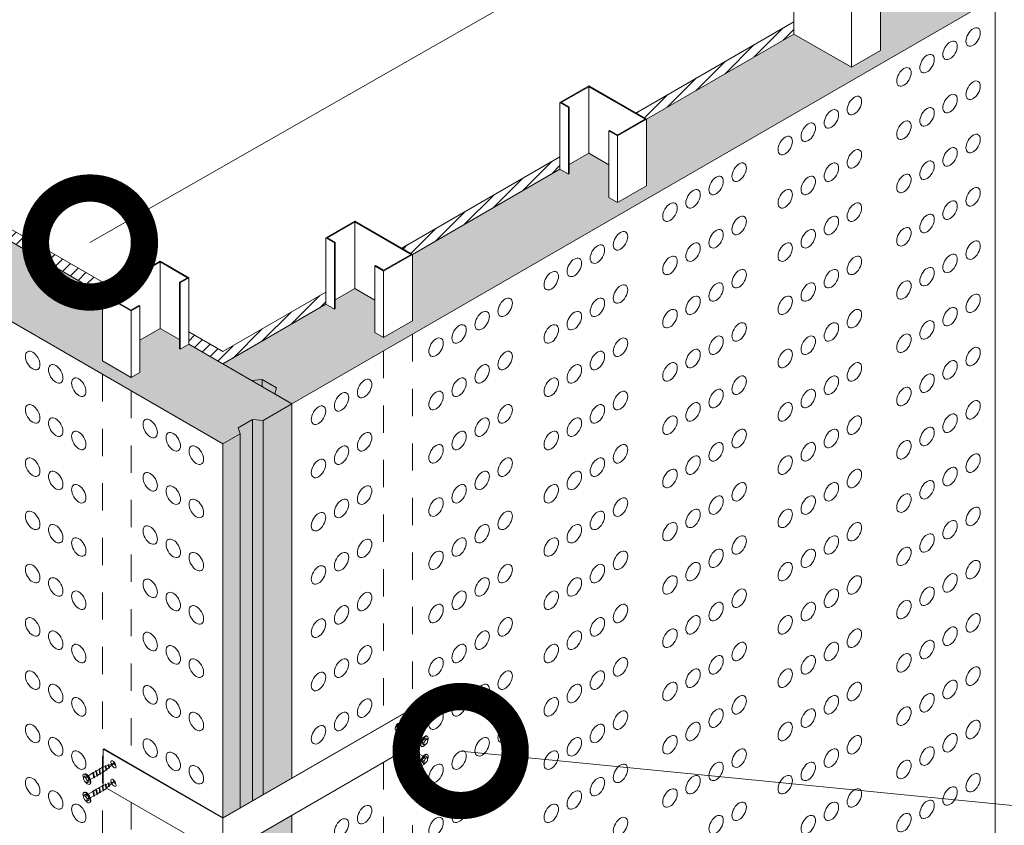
# Model space of a CAD drawing. Header units: millimetres. Extents: x 598.6 to 628.6, y 81.2 to 116.7.
# Tile 5 of 10: x 608.2 to 611.8, y 96.9 to 99.8. Entities that reach past the tile are written whole.
import ezdxf

# ---------------------------------------------------------------- set-up
doc = ezdxf.new("R2010")
doc.units = ezdxf.units.MM
doc.header["$LTSCALE"] = 0.025
doc.linetypes.add('DASHED2', pattern=[9.525, 6.35, -3.175])
doc.layers.get('0').update_dxf_attribs({"lineweight": 5})
for name, color, linetype, lineweight in [('00-ACERO', 4, 'Continuous', 15), ('hatch', 252, 'Continuous', 0), ('PIJAS', 3, 'Continuous', 0), ('TEXTO', 7, 'DASHED2', 0)]:
    doc.layers.add(name, color=color, linetype=linetype, lineweight=lineweight)
doc.styles.add('Erika', font='techl___.ttf', dxfattribs={"height": 0.25})
doc.dimstyles.new('Erika', dxfattribs={"dimtxt": 0.25, "dimasz": 0.8, "dimexe": 0.5, "dimexo": 0.5, "dimgap": 0, "dimtad": 0, "dimlfac": 0.1, "dimzin": 1, "dimdsep": 46, "dimtxsty": 'Erika', "dimblk": 'DOTSMALL', "dimcen": 2.5, "dimse1": 1, "dimse2": 1, "dimclrd": 252, "dimclre": 252, "dimclrt": 256, "dimadec": 0, "dimazin": 0, "dimtfac": 1, "dimtmove": 0, "dimatfit": 3, "dimldrblk": 'DOTSMALL', "dimfxl": 0, "dimlwd": 0, "dimlwe": 0, "dimarcsym": 0})

# ---------------------------------------------------------------- blocks, each defined once
blk = doc.blocks.new('_DotSmall')
at = {"color": 0, "linetype": 'ByBlock', "const_width": 0.5}
blk.add_lwpolyline([(-0.0625, 0, 1), (0.0625, 0, 1)], format="xyb", close=True, dxfattribs=at)

msp = doc.modelspace()

# ---------------------------------------------------------------- hatches: boundary and pattern name
at = {"layer": 'hatch', "linetype": 'ByBlock', "lineweight": 0}
h = msp.add_hatch(dxfattribs=at)
h.set_pattern_fill('HONEY', color=251, scale=0.01)
h.set_pattern_definition([(0, (-0.203028, -0.861152), (0.047625, 0.0274963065), [0.03175, -0.0635]), (120, (-0.203028, -0.861152), (-0.0476249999, 0.0274963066), [0.03175, -0.0635]), (60, (-0.203028, -0.861152), (1e-10, 0.0549926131), [-0.0635, 0.03175])])
h.paths.add_polyline_path([(604.1748, 101.2873), (604.0078, 101.3838), (603.902, 101.3227), (603.8634, 101.3267), (603.8105, 101.2962), (603.8175, 101.2739), (603.754, 101.2373), (606.3337, 99.7479), (606.3971, 99.7845), (606.4358, 99.7805), (606.4887, 99.811), (606.4817, 99.8334), (606.5874, 99.8944), (606.2089, 100.1129), (606.1748, 100.0932), (606.1748, 100.1298), (606.1032, 100.1711), (606.0292, 100.1284), (606.0292, 100.0092), (605.9975, 99.9908), (605.8917, 100.0519), (605.8917, 100.296), (605.3504, 100.6086), (605.3163, 100.5888), (605.3163, 100.6255), (605.2447, 100.6668), (605.1707, 100.6241), (605.1707, 100.5048), (605.139, 100.4865), (605.0333, 100.5475), (605.0333, 100.7917), (604.492, 101.1042), (604.2805, 100.9821), (604.1748, 101.0432)])
h.paths.add_polyline_path([(606.7544, 99.798), (606.5874, 99.8944), (606.4817, 99.8334), (606.4887, 99.811), (606.4358, 99.7805), (606.3971, 99.7845), (606.3337, 99.7479), (608.9133, 98.2586), (609.167, 98.4051), (608.7885, 98.6236), (608.7544, 98.6039), (608.7544, 98.6405), (608.6828, 98.6818), (608.6088, 98.6391), (608.6088, 98.5198), (608.5771, 98.5015), (608.4714, 98.5625), (608.4714, 98.8067), (607.9301, 99.1192), (607.8959, 99.0995), (607.8959, 99.1361), (607.8244, 99.1774), (607.7503, 99.1347), (607.7503, 99.0154), (607.7186, 98.9971), (607.6129, 99.0582), (607.6129, 99.3023), (607.0716, 99.6148), (606.8602, 99.4928), (606.7544, 99.5538)])
h.paths.add_polyline_path([(609.167, 98.4051), (608.9133, 98.2586), (608.9133, 96.887), (609.167, 97.0335)])
h.paths.add_polyline_path([(609.167, 96.8962), (608.9133, 96.7501), (608.9133, 95.447), (609.167, 95.5935)])
edge = h.paths.add_edge_path()
edge.add_line((609.167, 95.3434), (609.167, 95.4562))
edge.add_line((609.167, 95.4562), (608.9133, 95.3101))
edge.add_line((608.9133, 95.3101), (608.9133, 95.1307))
edge.add_spline(control_points=[(608.9133, 95.1307), (609, 95.2036), (609.0846, 95.2747), (609.167, 95.3434)], knot_values=[0.006203, 0.006203, 0.006203, 0.006203, 0.081706, 0.081706, 0.081706, 0.081706], degree=3, periodic=0)
h.paths.add_polyline_path([(611.7467, 99.8944), (611.6832, 99.931), (611.6902, 99.9534), (611.6373, 99.9839), (611.5986, 99.9799), (611.4929, 100.0409), (611.3259, 99.9445), (611.3259, 99.7003), (611.2202, 99.6393), (611.0087, 99.7613), (610.4674, 99.4488), (610.4674, 99.2047), (610.3617, 99.1436), (610.33, 99.1619), (610.33, 99.2812), (610.256, 99.3239), (610.1844, 99.2826), (610.1844, 99.246), (610.1503, 99.2657), (609.609, 98.9532), (609.609, 98.709), (609.5032, 98.648), (609.4715, 98.6663), (609.4715, 98.7856), (609.3975, 98.8283), (609.3259, 98.787), (609.3259, 98.7503), (609.2918, 98.7701), (608.9133, 98.5515), (609.167, 98.4051)])
h.paths.add_polyline_path([(614.3263, 101.3838), (614.2629, 101.4204), (614.2698, 101.4427), (614.217, 101.4732), (614.1783, 101.4692), (614.0726, 101.5302), (613.9055, 101.4338), (613.9055, 101.1896), (613.7998, 101.1286), (613.5883, 101.2507), (613.047, 100.9382), (613.047, 100.694), (612.9413, 100.633), (612.9096, 100.6513), (612.9096, 100.7705), (612.8356, 100.8133), (612.764, 100.772), (612.764, 100.7382), (612.7616, 100.7367), (612.7299, 100.7551), (612.1886, 100.4425), (612.1886, 100.1984), (612.0829, 100.1373), (612.0511, 100.1556), (612.0511, 100.2749), (611.9771, 100.3176), (611.9056, 100.2763), (611.9056, 100.2425), (611.9031, 100.2411), (611.8714, 100.2594), (611.4929, 100.0409), (611.5986, 99.9799), (611.6373, 99.9839), (611.6902, 99.9534), (611.6832, 99.931), (611.7467, 99.8944)])
h = msp.add_hatch(dxfattribs=at)
h.set_pattern_fill('ANSI31', color=251, scale=0.01)
h.set_pattern_definition([(45, (-0.203028, -0.861152), (-0.0224506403, 0.0224506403), [])])
h.paths.add_polyline_path([(604.0466, 101.4063), (604.0076, 101.3838), (604.1747, 101.2873), (604.2064, 101.3056), (604.2088, 101.3042), (604.2088, 101.2704), (604.2804, 101.2291), (604.3169, 101.2502)])
h.paths.add_polyline_path([(604.4918, 101.1492), (604.4918, 101.1042), (605.0331, 100.7917), (605.0721, 100.8142)])
h.paths.add_polyline_path([(605.3503, 100.6536), (605.3503, 100.6086), (605.8916, 100.296), (605.9306, 100.3185)])
h.paths.add_polyline_path([(606.2088, 100.1579), (606.2088, 100.1129), (606.5872, 99.8944), (606.7543, 99.798), (606.786, 99.8163), (606.7884, 99.8149), (606.7884, 99.7811), (606.86, 99.7397), (606.8965, 99.7608)])
h.paths.add_polyline_path([(607.0715, 99.6598), (607.0715, 99.6148), (607.6128, 99.3023), (607.6517, 99.3248)])
h.paths.add_polyline_path([(607.9299, 99.1642), (607.9299, 99.1192), (608.4712, 98.8067), (608.5102, 98.8292)])
h.paths.add_polyline_path([(609.2916, 98.7701), (609.2916, 98.8151), (608.9131, 98.5965), (608.7884, 98.6686), (608.7884, 98.6236), (608.9131, 98.5515)])
h.paths.add_polyline_path([(610.1501, 99.2657), (610.1501, 99.3107), (609.5698, 98.9757), (609.6088, 98.9532)])
h.paths.add_polyline_path([(611.0086, 99.7613), (611.0086, 99.8063), (610.4283, 99.4713), (610.4673, 99.4488)])
h.paths.add_polyline_path([(611.8713, 100.2594), (611.8713, 100.3044), (611.1835, 99.9073), (611.22, 99.8862), (611.2916, 99.9276), (611.2916, 99.9614), (611.294, 99.9628), (611.3257, 99.9445), (611.4928, 100.0409)])
h.paths.add_polyline_path([(612.7297, 100.7551), (612.7297, 100.8001), (612.1495, 100.465), (612.1884, 100.4425)])
h.paths.add_polyline_path([(613.5882, 101.2507), (613.5882, 101.2957), (613.0079, 100.9607), (613.0469, 100.9382)])
h.paths.add_polyline_path([(614.0724, 101.5302), (614.0334, 101.5527), (613.7631, 101.3967), (613.7996, 101.3756), (613.8712, 101.4169), (613.8712, 101.4507), (613.8736, 101.4521), (613.9054, 101.4338)])

# ---------------------------------------------------------------- linework, layer by layer
at = {"linetype": 'ByBlock', "lineweight": 0}
for p, q in [((611.7467, 99.8944), (609.167, 98.4051)), ((611.7467, 99.8944), (611.7467, 95.1758)), ((611.7467, 99.8944), (611.7467, 95.1758)), ((611.0087, 99.8063), (610.4284, 99.4713)), ((611.0087, 99.7613), (610.4674, 99.4488)), ((606.3337, 99.7479), (608.9133, 98.2586)), ((610.1503, 99.3107), (609.57, 98.9757)), ((610.1503, 99.2657), (609.609, 98.9532)), ((607.9301, 99.1642), (608.5103, 98.8292)), ((607.9301, 99.1192), (608.4714, 98.8067)), ((609.2918, 98.8151), (608.9133, 98.5965)), ((609.2918, 98.7701), (608.9133, 98.5515)), ((608.7885, 98.6686), (608.9133, 98.5965)), ((608.7885, 98.6236), (609.167, 98.4051)), ((609.0577, 98.4945), (609.0577, 98.4682)), ((609.167, 98.4051), (609.167, 97.0335)), ((609.167, 98.4051), (609.167, 97.0335)), ((609.0226, 98.348), (609.0226, 96.9501)), ((609.0613, 98.344), (609.0613, 96.9725)), ((608.9767, 98.2952), (608.9767, 96.9236)), ((608.9133, 98.2586), (608.9133, 96.887)), ((609.167, 96.8962), (609.167, 95.5935)), ((609.167, 96.8962), (609.167, 95.5935))]:
    msp.add_line(p, q, dxfattribs=at)
for points in [[(608.9133, 98.5515), (609.019, 98.4905), (609.0577, 98.4945), (609.1106, 98.464), (609.1036, 98.4417), (609.167, 98.4051)], [(608.9133, 98.2586), (608.9767, 98.2952), (608.9698, 98.3175), (609.0226, 98.348), (609.0613, 98.344), (609.167, 98.4051)]]:
    msp.add_lwpolyline(points, dxfattribs=at)
at = {"layer": '00-ACERO', "linetype": 'ByBlock', "lineweight": 0}
for p, q in [((611.0087, 100.0055), (611.0087, 99.7613)), ((611.3259, 99.9445), (611.3259, 99.7003)), ((611.2202, 99.8834), (611.2202, 99.6393)), ((610.256, 99.5681), (610.256, 99.3239)), ((610.1503, 99.5099), (610.1503, 99.2657)), ((610.182, 99.4915), (610.182, 99.2474)), ((610.1844, 99.493), (610.1844, 99.2488)), ((610.4674, 99.4488), (610.4674, 99.2047)), ((610.33, 99.4061), (610.33, 99.1619)), ((610.3617, 99.3878), (610.3617, 99.1436)), ((610.256, 99.3239), (610.1844, 99.2826)), ((610.256, 99.3239), (610.33, 99.2812)), ((609.3975, 99.0724), (609.3975, 98.8283)), ((609.2918, 99.0142), (609.2918, 98.7701)), ((609.3235, 98.9959), (609.3235, 98.7518)), ((609.3259, 98.9973), (609.3259, 98.7532)), ((608.6828, 98.9259), (608.6828, 98.6818)), ((609.609, 98.9532), (609.609, 98.709)), ((609.4715, 98.9105), (609.4715, 98.6663)), ((609.5032, 98.8921), (609.5032, 98.648)), ((608.7544, 98.8508), (608.7544, 98.6067)), ((608.7885, 98.8677), (608.7885, 98.6236)), ((608.7568, 98.8494), (608.7568, 98.6053)), ((609.3975, 98.8283), (609.3259, 98.787)), ((609.3975, 98.8283), (609.4715, 98.7856)), ((608.4714, 98.8067), (608.4714, 98.5625)), ((608.5771, 98.7457), (608.5771, 98.5015)), ((608.6088, 98.764), (608.6088, 98.5198)), ((608.6828, 98.6818), (608.6088, 98.6391)), ((608.6828, 98.6818), (608.7544, 98.6405)), ((608.7544, 98.6067), (608.7568, 98.6053)), ((609.5933, 97.2777), (608.9133, 96.8851)), ((608.4743, 97.1386), (608.476, 97.1395)), ((608.4743, 97.1386), (608.9133, 96.8851)), ((608.9133, 96.8851), (608.9133, 96.7501)), ((608.9133, 96.8851), (608.9133, 96.7501))]:
    msp.add_line(p, q, dxfattribs=at)
at = {"layer": '00-ACERO', "linetype": 'DASHED2', "lineweight": 5, "ltscale": 0.2}
for p, q in [((609.609, 98.6602), (609.609, 95.7031)), ((609.5032, 98.5992), (609.5032, 97.2257)), ((608.4714, 98.5137), (608.4714, 91.4087)), ((608.5771, 98.4527), (608.5771, 97.0792)), ((609.5032, 97.0907), (609.5032, 95.7876)), ((608.5771, 96.9442), (608.5771, 95.6392))]:
    msp.add_line(p, q, dxfattribs=at)
at = {"layer": '00-ACERO', "lineweight": 0, "ltscale": 0.05}
for p, q in [((608.9133, 96.887), (609.5916, 97.2786)), ((609.5933, 97.2111), (609.5933, 97.2777)), ((609.5933, 97.1436), (609.5933, 97.1932)), ((608.4743, 97.1386), (608.4743, 97.0727)), ((608.9133, 96.887), (608.476, 97.1395)), ((608.9133, 96.7501), (609.5798, 97.1349)), ((608.4743, 97.055), (608.4743, 97.0052)), ((608.9133, 96.7501), (608.487, 96.9963))]:
    msp.add_line(p, q, dxfattribs=at)
at = {"layer": '00-ACERO'}
msp.add_line((609.5933, 97.2777), (609.5916, 97.2786), dxfattribs=at)
at = {"layer": '00-ACERO', "ltscale": 0.05}
for p, q in [((609.5527, 97.2252), (609.5528, 97.2251)), ((609.5527, 97.1577), (609.5528, 97.1576)), ((608.5141, 97.0865), (608.514, 97.0865)), ((608.5141, 97.019), (608.514, 97.019))]:
    msp.add_line(p, q, dxfattribs=at)
at = {"layer": '00-ACERO', "linetype": 'ByBlock', "lineweight": 0}
for points in [[(611.3259, 99.7003), (611.2202, 99.6393), (611.0087, 99.7613)], [(610.182, 99.4915), (610.1503, 99.5099), (610.256, 99.5709), (610.4674, 99.4488), (610.3617, 99.3878), (610.33, 99.4061), (610.3324, 99.4075), (610.3617, 99.3906), (610.4625, 99.4488), (610.256, 99.5681), (610.1551, 99.5099), (610.1844, 99.493), (610.182, 99.4915)], [(610.182, 99.2474), (610.1503, 99.2657)], [(610.4674, 99.2047), (610.3617, 99.1436), (610.33, 99.1619)], [(609.3235, 98.9959), (609.2918, 99.0142), (609.3975, 99.0753), (609.609, 98.9532), (609.5032, 98.8921), (609.4715, 98.9105), (609.474, 98.9119), (609.5032, 98.895), (609.6041, 98.9532), (609.3975, 99.0724), (609.2967, 99.0142), (609.3259, 98.9973), (609.3235, 98.9959)], [(608.6088, 98.764), (608.6064, 98.7654), (608.5771, 98.7485), (608.4763, 98.8067), (608.6828, 98.9259), (608.7837, 98.8677), (608.7544, 98.8508), (608.7568, 98.8494), (608.7885, 98.8677), (608.6828, 98.9288), (608.4714, 98.8067), (608.5771, 98.7457), (608.6088, 98.764), (608.6064, 98.7654)], [(609.3235, 98.7518), (609.2918, 98.7701)], [(609.609, 98.709), (609.5032, 98.648), (609.4715, 98.6663)], [(608.7568, 98.6053), (608.7885, 98.6236)], [(608.4714, 98.5625), (608.5771, 98.5015), (608.6088, 98.5198)]]:
    msp.add_lwpolyline(points, dxfattribs=at)
at = {"layer": '00-ACERO'}
for centre, radius, start, end in [((609.5282, 97.2371), 0.0272, 311.3979, 334.0073), ((609.5282, 97.2371), 0.0272, 336.3181, 348.6021), ((609.542, 97.2356), 0.0135, 343.4425, 347.0654), ((609.537, 97.232), 0.0272, 344.9127, 358.5724), ((609.5364, 97.2259), 0.0135, 312.9346, 316.5575), ((609.5452, 97.2209), 0.0135, 296.3011, 316.5575), ((609.537, 97.232), 0.0272, 311.4011, 328.4057), ((609.5282, 97.1696), 0.0272, 311.3979, 334.0073), ((609.5282, 97.1696), 0.0272, 336.3181, 348.6021), ((609.542, 97.1681), 0.0135, 343.4425, 347.0654), ((609.537, 97.1645), 0.0272, 344.9127, 358.5724), ((609.5364, 97.1584), 0.0135, 312.9346, 316.5575), ((609.5452, 97.1534), 0.0135, 296.3011, 316.5575), ((609.537, 97.1645), 0.0272, 311.4011, 328.4057), ((608.5298, 97.0934), 0.0272, 181.4276, 195.0873), ((608.5248, 97.0969), 0.0135, 192.9346, 196.5575), ((608.5386, 97.0984), 0.0272, 191.3979, 203.6819), ((608.5386, 97.0984), 0.0272, 205.9927, 228.6021), ((608.5298, 97.0934), 0.0272, 211.5943, 228.5989), ((608.5216, 97.0822), 0.0135, 223.4425, 243.6989), ((608.5303, 97.0873), 0.0135, 223.4425, 227.0654), ((608.5298, 97.0259), 0.0272, 181.4276, 195.0873), ((608.5298, 97.0259), 0.0272, 211.5943, 228.5989), ((608.5248, 97.0294), 0.0135, 192.9346, 196.5575), ((608.5386, 97.0309), 0.0272, 191.3979, 203.6819), ((608.5386, 97.0309), 0.0272, 205.9927, 228.6021), ((608.5303, 97.0198), 0.0135, 223.4425, 227.0654), ((608.5216, 97.0147), 0.0135, 223.4425, 243.6989)]:
    msp.add_arc(centre, radius, start, end, dxfattribs=at)
at = {"layer": '00-ACERO', "extrusion": (0, 0, -1)}
for centre in [(609.5548, 97.2217), (609.5548, 97.1542)]:
    msp.add_ellipse(centre, major_axis=(-0.0075, -0.013), ratio=0.440998, start_param=5.759587, end_param=9.948377, dxfattribs=at)
at = {"layer": '00-ACERO'}
for centre in [(608.512, 97.0831), (608.512, 97.0156)]:
    msp.add_ellipse(centre, major_axis=(0.0075, -0.013), ratio=0.440998, start_param=5.759587, end_param=9.948377, dxfattribs=at)
at = {"layer": 'hatch', "color": 251, "linetype": 'ByBlock', "lineweight": 0, "extrusion": (0, 0, -1)}
for centre in [(611.6663, 99.7504), (611.5817, 99.7015), (611.4972, 99.6527), (611.4126, 99.6039), (611.6663, 99.555), (611.2307, 99.4989), (611.5817, 99.5062), (611.1462, 99.45), (611.4972, 99.4574), (611.0616, 99.4012), (611.4126, 99.4085), (611.6663, 99.3597), (610.977, 99.3524), (611.2307, 99.3035), (611.5817, 99.3109), (610.8078, 99.2547), (611.1462, 99.2547), (611.4972, 99.262), (611.4126, 99.2132), (610.7233, 99.2059), (611.0616, 99.2059), (610.6387, 99.1571), (610.977, 99.1571), (611.6663, 99.1644), (610.5541, 99.1082), (611.2307, 99.1082), (611.5817, 99.1155), (611.4972, 99.0667), (610.8078, 99.0594), (611.1462, 99.0594), (610.3723, 99.0032), (610.7233, 99.0106), (611.0616, 99.0106), (611.4126, 99.0179), (610.6387, 98.9617), (610.977, 98.9617), (611.6663, 98.9691), (610.2877, 98.9544), (611.5817, 98.9202), (610.2031, 98.9056), (610.5541, 98.9129), (611.2307, 98.9129), (610.1185, 98.8567), (610.8078, 98.8641), (611.1462, 98.8641), (611.4972, 98.8714), (610.7233, 98.8152), (611.0616, 98.8152), (611.4126, 98.8226), (610.3723, 98.8079), (609.9494, 98.7591), (610.2877, 98.7591), (610.6387, 98.7664), (610.977, 98.7664), (611.6663, 98.7737), (609.8648, 98.7102), (610.2031, 98.7102), (610.5541, 98.7176), (611.2307, 98.7176), (611.5817, 98.7249), (610.8078, 98.6687), (611.1462, 98.6687), (611.4972, 98.6761), (609.7802, 98.6614), (610.1185, 98.6614), (609.6956, 98.6126), (610.3723, 98.6126), (610.7233, 98.6199), (611.0616, 98.6199), (611.4126, 98.6272), (609.9494, 98.5638), (610.2877, 98.5638), (610.6387, 98.5711), (610.977, 98.5711), (611.6663, 98.5784), (611.5817, 98.5296), (609.8648, 98.5149), (610.2031, 98.5149), (610.5541, 98.5222), (611.2307, 98.5222), (609.4335, 98.4612), (609.7802, 98.4661), (610.1185, 98.4661), (610.8078, 98.4734), (611.1462, 98.4734), (611.4972, 98.4807), (609.6956, 98.4173), (610.3723, 98.4173), (610.7233, 98.4246), (611.0616, 98.4246), (611.4126, 98.4319), (609.3489, 98.4124), (611.6663, 98.3831), (609.2643, 98.3635), (609.9494, 98.3684), (610.2877, 98.3684), (610.6387, 98.3758), (610.977, 98.3758), (609.8648, 98.3196), (610.2031, 98.3196), (610.5541, 98.3269), (611.2307, 98.3269), (611.5817, 98.3342), (609.7802, 98.2708), (610.1185, 98.2708), (610.8078, 98.2781), (611.1462, 98.2781), (611.4972, 98.2854), (609.4335, 98.2659), (611.4126, 98.2366), (609.3489, 98.2171), (609.6956, 98.2219), (610.3723, 98.2219), (610.7233, 98.2293), (611.0616, 98.2293), (609.2643, 98.1682), (609.9494, 98.1731), (610.2877, 98.1731), (610.6387, 98.1804), (610.977, 98.1804), (611.6663, 98.1878), (610.5541, 98.1316), (611.2307, 98.1316), (611.5817, 98.1389), (609.8648, 98.1243), (610.2031, 98.1243), (611.4972, 98.0901), (609.4335, 98.0706), (609.7802, 98.0754), (610.1185, 98.0754), (610.8078, 98.0828), (611.1462, 98.0828), (609.3489, 98.0217), (609.6956, 98.0266), (610.3723, 98.0266), (610.7233, 98.0339), (611.0616, 98.0339), (611.4126, 98.0413), (610.6387, 97.9851), (610.977, 97.9851), (611.6663, 97.9924), (609.2643, 97.9729), (609.9494, 97.9778), (610.2877, 97.9778), (609.8648, 97.9289), (610.2031, 97.9289), (610.5541, 97.9363), (611.2307, 97.9363), (611.5817, 97.9436), (609.4335, 97.8752), (609.7802, 97.8801), (610.1185, 97.8801), (610.8078, 97.8874), (611.1462, 97.8874), (611.4972, 97.8948), (610.7233, 97.8386), (611.0616, 97.8386), (611.4126, 97.8459), (609.3489, 97.8264), (609.6956, 97.8313), (610.3723, 97.8313), (609.2643, 97.7776), (609.9494, 97.7825), (610.2877, 97.7825), (610.6387, 97.7898), (610.977, 97.7898), (611.6663, 97.7971), (609.8648, 97.7336), (610.2031, 97.7336), (610.5541, 97.7409), (611.2307, 97.7409), (611.5817, 97.7483), (610.8078, 97.6921), (611.1462, 97.6921), (611.4972, 97.6994), (609.4335, 97.6799), (609.7802, 97.6848), (610.1185, 97.6848), (609.3489, 97.6311), (609.6956, 97.636), (610.3723, 97.636), (610.7233, 97.6433), (611.0616, 97.6433), (611.4126, 97.6506), (609.9494, 97.5871), (610.2877, 97.5871), (610.6387, 97.5945), (610.977, 97.5945), (611.6663, 97.6018), (609.2643, 97.5822), (611.5817, 97.5529), (609.8648, 97.5383), (610.2031, 97.5383), (610.5541, 97.5456), (611.2307, 97.5456), (609.4335, 97.4846), (609.7802, 97.4895), (610.1185, 97.4895), (610.8078, 97.4968), (611.1462, 97.4968), (611.4972, 97.5041), (609.6956, 97.4406), (610.3723, 97.4406), (610.7233, 97.448), (611.0616, 97.448), (611.4126, 97.4553), (609.3489, 97.4358), (611.6663, 97.4065), (609.2643, 97.3869), (609.9494, 97.3918), (610.2877, 97.3918), (610.6387, 97.3991), (610.977, 97.3991), (609.8648, 97.343), (610.2031, 97.343), (610.5541, 97.3503), (611.2307, 97.3503), (611.5817, 97.3576), (609.7802, 97.2941), (610.1185, 97.2941), (610.8078, 97.3015), (611.1462, 97.3015), (611.4972, 97.3088), (609.4335, 97.2893), (611.4126, 97.26), (609.3489, 97.2404), (609.6956, 97.2453), (610.3723, 97.2453), (610.7233, 97.2526), (611.0616, 97.2526), (609.2643, 97.1916), (609.9494, 97.1965), (610.2877, 97.1965), (610.6387, 97.2038), (610.977, 97.2038), (611.6663, 97.2111), (610.5541, 97.155), (611.2307, 97.155), (611.5817, 97.1623), (609.8648, 97.1477), (610.2031, 97.1477), (611.4972, 97.1135), (609.7802, 97.0988), (610.1185, 97.0988), (610.8078, 97.1061), (611.1462, 97.1061), (609.6956, 97.05), (610.3723, 97.05), (610.7233, 97.0573), (611.0616, 97.0573), (611.4126, 97.0646), (610.6387, 97.0085), (610.977, 97.0085), (611.6663, 97.0158), (609.9494, 97.0012), (610.2877, 97.0012), (609.8648, 96.9523), (610.2031, 96.9523), (610.5541, 96.9597), (611.2307, 96.9597), (611.5817, 96.967), (609.4335, 96.8986), (609.7802, 96.9035), (610.1185, 96.9035), (610.8078, 96.9108), (611.1462, 96.9108), (611.4972, 96.9181), (610.7233, 96.862), (611.0616, 96.862), (611.4126, 96.8693), (609.3489, 96.8498), (609.6956, 96.8547), (610.3723, 96.8547)]:
    msp.add_ellipse(centre, major_axis=(-0.0187, -0.0324), ratio=0.57735, dxfattribs=at)
at = {"layer": 'hatch', "color": 251, "linetype": 'ByBlock', "lineweight": 0}
for centre in [(608.2155, 98.5638), (608.3001, 98.5149), (608.3847, 98.4661), (608.2155, 98.3684), (608.3001, 98.3196), (608.6469, 98.3147), (608.3847, 98.2708), (608.7315, 98.2659), (608.816, 98.2171), (608.2155, 98.1731), (608.3001, 98.1243), (608.6469, 98.1194), (608.3847, 98.0754), (608.7315, 98.0706), (608.816, 98.0217), (608.2155, 97.9778), (608.3001, 97.9289), (608.6469, 97.9241), (608.3847, 97.8801), (608.7315, 97.8752), (608.816, 97.8264), (608.2155, 97.7825), (608.3001, 97.7336), (608.6469, 97.7287), (608.3847, 97.6848), (608.7315, 97.6799), (608.816, 97.6311), (608.2155, 97.5871), (608.3001, 97.5383), (608.6469, 97.5334), (608.3847, 97.4895), (608.7315, 97.4846), (608.816, 97.4358), (608.2155, 97.3918), (608.3001, 97.343), (608.6469, 97.3381), (608.3847, 97.2941), (608.7315, 97.2893), (608.816, 97.2404), (608.2155, 97.1965), (608.3001, 97.1477), (608.6469, 97.1428), (608.3847, 97.0988), (608.7315, 97.0939), (608.816, 97.0451), (608.2155, 97.0012), (608.3001, 96.9523), (608.3847, 96.9035)]:
    msp.add_ellipse(centre, major_axis=(0.0187, -0.0324), ratio=0.57735, dxfattribs=at)
at = {"layer": 'PIJAS', "linetype": 'ByBlock', "lineweight": 0}
for p, q in [((609.5503, 97.2271), (609.5603, 97.2189)), ((609.5611, 97.2232), (609.5504, 97.2272)), ((609.5624, 97.2172), (609.5701, 97.2109)), ((609.5718, 97.2192), (609.5634, 97.2223)), ((609.5722, 97.2092), (609.5799, 97.2028)), ((609.5824, 97.2152), (609.574, 97.2183)), ((609.582, 97.2011), (609.5878, 97.1964)), ((609.5943, 97.2107), (609.5846, 97.2143)), ((609.5503, 97.1596), (609.5603, 97.1514)), ((609.5611, 97.1557), (609.5504, 97.1597)), ((609.5718, 97.1517), (609.5634, 97.1548)), ((609.5624, 97.1497), (609.5701, 97.1434)), ((609.5722, 97.1417), (609.5799, 97.1353)), ((609.5824, 97.1477), (609.574, 97.1508)), ((609.582, 97.1336), (609.5878, 97.1289)), ((609.5943, 97.1432), (609.5846, 97.1468)), ((608.4844, 97.0765), (608.4928, 97.0797)), ((608.495, 97.0805), (608.5034, 97.0837)), ((608.5056, 97.0845), (608.5164, 97.0885)), ((608.5164, 97.0884), (608.5065, 97.0803)), ((608.4725, 97.072), (608.4822, 97.0757)), ((608.4848, 97.0625), (608.479, 97.0577)), ((608.4946, 97.0705), (608.4869, 97.0642)), ((608.5044, 97.0786), (608.4967, 97.0722)), ((608.4725, 97.0045), (608.4822, 97.0082)), ((608.4844, 97.009), (608.4928, 97.0122)), ((608.495, 97.013), (608.5034, 97.0162)), ((608.5044, 97.0111), (608.4967, 97.0047)), ((608.5056, 97.017), (608.5164, 97.021)), ((608.5164, 97.0209), (608.5065, 97.0128)), ((608.4848, 96.995), (608.479, 96.9902)), ((608.4946, 97.003), (608.4869, 96.9967))]:
    msp.add_line(p, q, dxfattribs=at)
at = {"layer": 'PIJAS', "lineweight": 0}
for p, q in [((609.591, 97.1945), (609.5878, 97.1964)), ((609.6023, 97.1879), (609.5932, 97.1932)), ((609.5965, 97.2097), (609.6056, 97.2045)), ((609.6078, 97.2032), (609.617, 97.1979)), ((609.6192, 97.1967), (609.6284, 97.1914)), ((609.6305, 97.1901), (609.6479, 97.1801)), ((609.6137, 97.1814), (609.6045, 97.1867)), ((609.625, 97.1748), (609.6158, 97.1801)), ((609.6398, 97.1663), (609.6272, 97.1736)), ((609.6498, 97.1623), (609.6453, 97.1649)), ((609.6508, 97.1542), (609.6463, 97.1568)), ((609.6562, 97.1735), (609.6517, 97.1761)), ((609.6593, 97.1792), (609.6637, 97.1766)), ((609.591, 97.127), (609.5878, 97.1289)), ((609.6023, 97.1204), (609.5932, 97.1257)), ((609.5965, 97.1422), (609.6056, 97.137)), ((609.6137, 97.1139), (609.6045, 97.1192)), ((609.6078, 97.1357), (609.617, 97.1304)), ((609.6192, 97.1292), (609.6284, 97.1239)), ((609.6305, 97.1226), (609.6479, 97.1126)), ((609.625, 97.1073), (609.6158, 97.1126)), ((609.6398, 97.0988), (609.6272, 97.1061)), ((609.6498, 97.0948), (609.6453, 97.0974)), ((609.6508, 97.0867), (609.6463, 97.0893)), ((609.6562, 97.106), (609.6517, 97.1086)), ((609.6593, 97.1117), (609.6637, 97.1091)), ((608.4363, 97.0514), (608.4189, 97.0414)), ((608.4476, 97.058), (608.4384, 97.0527)), ((608.459, 97.0645), (608.4498, 97.0592)), ((608.4531, 97.0427), (608.4623, 97.048)), ((608.4703, 97.0711), (608.4611, 97.0658)), ((608.4645, 97.0493), (608.4736, 97.0546)), ((608.4758, 97.0558), (608.479, 97.0577)), ((608.4075, 97.0406), (608.403, 97.038)), ((608.4106, 97.0348), (608.415, 97.0374)), ((608.416, 97.0156), (608.4205, 97.0181)), ((608.417, 97.0236), (608.4215, 97.0262)), ((608.427, 97.0276), (608.4396, 97.0349)), ((608.4418, 97.0362), (608.4509, 97.0415)), ((608.4075, 96.9731), (608.403, 96.9705)), ((608.4363, 96.9839), (608.4189, 96.9739)), ((608.4476, 96.9905), (608.4384, 96.9852)), ((608.4418, 96.9687), (608.4509, 96.974)), ((608.459, 96.997), (608.4498, 96.9917)), ((608.4531, 96.9752), (608.4623, 96.9805)), ((608.4703, 97.0036), (608.4611, 96.9983)), ((608.4645, 96.9818), (608.4736, 96.9871)), ((608.4758, 96.9883), (608.479, 96.9902)), ((608.4106, 96.9673), (608.415, 96.9699)), ((608.416, 96.9481), (608.4205, 96.9506)), ((608.417, 96.9561), (608.4215, 96.9587)), ((608.427, 96.9601), (608.4396, 96.9674))]:
    msp.add_line(p, q, dxfattribs=at)
at = {"layer": 'PIJAS'}
for p, q in [((609.596, 97.2101), (609.596, 97.21)), ((609.596, 97.1426), (609.596, 97.1425)), ((608.4708, 97.0714), (608.4707, 97.0713)), ((608.4708, 97.0039), (608.4707, 97.0038))]:
    msp.add_line(p, q, dxfattribs=at)
at = {"layer": 'PIJAS', "linetype": 'ByBlock', "lineweight": 0}
for points in [[(609.5602, 97.2166), (609.5602, 97.2184), (609.5614, 97.2245), (609.5636, 97.225), (609.5602, 97.2166), (609.5623, 97.2172), (609.5636, 97.2232), (609.5636, 97.225)], [(609.5699, 97.2082), (609.5699, 97.2101), (609.572, 97.2203), (609.5741, 97.2208), (609.5699, 97.2082), (609.5721, 97.2088), (609.5741, 97.219), (609.5741, 97.2208)], [(609.5797, 97.1999), (609.5797, 97.2017), (609.5826, 97.2163), (609.5848, 97.2169), (609.5797, 97.1999), (609.5818, 97.2005), (609.5848, 97.215), (609.5848, 97.2169)], [(609.5909, 97.192), (609.5909, 97.1938), (609.5944, 97.2113), (609.5966, 97.2119), (609.5909, 97.192), (609.593, 97.1925), (609.5966, 97.21), (609.5966, 97.2119)], [(609.6022, 97.1854), (609.6022, 97.1873), (609.6057, 97.2048), (609.6079, 97.2053), (609.6022, 97.1854), (609.6043, 97.186), (609.6079, 97.2035), (609.6079, 97.2053)], [(609.6135, 97.1789), (609.6135, 97.1807), (609.6171, 97.1982), (609.6192, 97.1988), (609.6135, 97.1789), (609.6157, 97.1795), (609.6192, 97.197), (609.6192, 97.1988)], [(609.6249, 97.1723), (609.6249, 97.1742), (609.6284, 97.1917), (609.6306, 97.1922), (609.6249, 97.1723), (609.627, 97.1729), (609.6306, 97.1904), (609.6306, 97.1922)], [(609.5602, 97.1491), (609.5602, 97.1509), (609.5614, 97.157), (609.5636, 97.1575), (609.5602, 97.1491), (609.5623, 97.1497), (609.5636, 97.1557), (609.5636, 97.1575)], [(609.5699, 97.1407), (609.5699, 97.1426), (609.572, 97.1528), (609.5741, 97.1533), (609.5699, 97.1407), (609.5721, 97.1413), (609.5741, 97.1515), (609.5741, 97.1533)], [(609.5797, 97.1324), (609.5797, 97.1342), (609.5826, 97.1488), (609.5848, 97.1494), (609.5797, 97.1324), (609.5818, 97.133), (609.5848, 97.1475), (609.5848, 97.1494)], [(609.5909, 97.1245), (609.5909, 97.1263), (609.5944, 97.1438), (609.5966, 97.1444), (609.5909, 97.1245), (609.593, 97.125), (609.5966, 97.1425), (609.5966, 97.1444)], [(609.6022, 97.1179), (609.6022, 97.1198), (609.6057, 97.1373), (609.6079, 97.1378), (609.6022, 97.1179), (609.6043, 97.1185), (609.6079, 97.136), (609.6079, 97.1378)], [(609.6135, 97.1114), (609.6135, 97.1132), (609.6171, 97.1307), (609.6192, 97.1313), (609.6135, 97.1114), (609.6157, 97.112), (609.6192, 97.1295), (609.6192, 97.1313)], [(609.6249, 97.1048), (609.6249, 97.1067), (609.6284, 97.1242), (609.6306, 97.1247), (609.6249, 97.1048), (609.627, 97.1054), (609.6306, 97.1229), (609.6306, 97.1247)], [(608.4969, 97.0696), (608.4969, 97.0714), (608.4948, 97.0816), (608.4926, 97.0822), (608.4969, 97.0696), (608.4947, 97.0701), (608.4926, 97.0804), (608.4926, 97.0822)], [(608.5066, 97.0779), (608.5066, 97.0797), (608.5054, 97.0858), (608.5032, 97.0864), (608.5066, 97.0779), (608.5044, 97.0785), (608.5032, 97.0845), (608.5032, 97.0864)], [(608.4419, 97.0337), (608.4419, 97.0355), (608.4384, 97.053), (608.4362, 97.0536), (608.4419, 97.0337), (608.4397, 97.0342), (608.4362, 97.0517), (608.4362, 97.0536)], [(608.4532, 97.0402), (608.4532, 97.042), (608.4497, 97.0595), (608.4475, 97.0601), (608.4532, 97.0402), (608.4511, 97.0408), (608.4475, 97.0583), (608.4475, 97.0601)], [(608.4646, 97.0468), (608.4646, 97.0486), (608.4611, 97.0661), (608.4589, 97.0667), (608.4646, 97.0468), (608.4624, 97.0473), (608.4589, 97.0648), (608.4589, 97.0667)], [(608.4759, 97.0533), (608.4759, 97.0551), (608.4724, 97.0726), (608.4702, 97.0732), (608.4759, 97.0533), (608.4737, 97.0539), (608.4702, 97.0714), (608.4702, 97.0732)], [(608.4871, 97.0612), (608.4871, 97.063), (608.4842, 97.0776), (608.482, 97.0782), (608.4871, 97.0612), (608.485, 97.0618), (608.482, 97.0764), (608.482, 97.0782)], [(608.4871, 96.9937), (608.4871, 96.9955), (608.4842, 97.0101), (608.482, 97.0107), (608.4871, 96.9937), (608.485, 96.9943), (608.482, 97.0089), (608.482, 97.0107)], [(608.4969, 97.0021), (608.4969, 97.0039), (608.4948, 97.0141), (608.4926, 97.0147), (608.4969, 97.0021), (608.4947, 97.0026), (608.4926, 97.0129), (608.4926, 97.0147)], [(608.5066, 97.0104), (608.5066, 97.0122), (608.5054, 97.0183), (608.5032, 97.0189), (608.5066, 97.0104), (608.5044, 97.011), (608.5032, 97.017), (608.5032, 97.0189)], [(608.4419, 96.9662), (608.4419, 96.968), (608.4384, 96.9855), (608.4362, 96.9861), (608.4419, 96.9662), (608.4397, 96.9667), (608.4362, 96.9842), (608.4362, 96.9861)], [(608.4532, 96.9727), (608.4532, 96.9745), (608.4497, 96.992), (608.4475, 96.9926), (608.4532, 96.9727), (608.4511, 96.9733), (608.4475, 96.9908), (608.4475, 96.9926)], [(608.4646, 96.9793), (608.4646, 96.9811), (608.4611, 96.9986), (608.4589, 96.9992), (608.4646, 96.9793), (608.4624, 96.9798), (608.4589, 96.9973), (608.4589, 96.9992)], [(608.4759, 96.9858), (608.4759, 96.9876), (608.4724, 97.0051), (608.4702, 97.0057), (608.4759, 96.9858), (608.4737, 96.9864), (608.4702, 97.0039), (608.4702, 97.0057)]]:
    msp.add_lwpolyline(points, dxfattribs=at)
at = {"layer": 'PIJAS', "lineweight": 0}
for centre, radius, start, end in [((609.6549, 97.162), 0.01, 163.4425, 211.3049), ((609.6652, 97.1609), 0.0203, 131.3979, 168.6021), ((609.6396, 97.1659), 0.0193, 296.3011, 316.5575), ((609.6363, 97.1775), 0.0203, 311.3979, 348.6021), ((609.6412, 97.1571), 0.01, 343.4425, 31.3049), ((609.651, 97.1643), 0.01, 268.6951, 316.5575), ((609.659, 97.1692), 0.01, 88.6951, 136.5575), ((609.6278, 97.1819), 0.0389, 311.3979, 318.8318), ((609.6565, 97.1835), 0.01, 268.6951, 316.5575), ((609.6449, 97.1726), 0.0203, 311.3979, 348.6021), ((609.6552, 97.1714), 0.01, 343.4425, 31.3049), ((609.6549, 97.0945), 0.01, 163.4425, 211.3049), ((609.6652, 97.0934), 0.0203, 131.3979, 168.6021), ((609.6396, 97.0984), 0.0193, 296.3011, 316.5575), ((609.6363, 97.11), 0.0203, 311.3979, 348.6021), ((609.6412, 97.0896), 0.01, 343.4425, 31.3049), ((609.651, 97.0968), 0.01, 268.6951, 316.5575), ((609.659, 97.1017), 0.01, 88.6951, 136.5575), ((609.6278, 97.1144), 0.0389, 311.3979, 318.8318), ((609.6565, 97.116), 0.01, 268.6951, 316.5575), ((609.6449, 97.1051), 0.0203, 311.3979, 348.6021), ((609.6552, 97.1039), 0.01, 343.4425, 31.3049), ((608.4116, 97.0328), 0.01, 148.6951, 196.5575), ((608.4219, 97.0339), 0.0203, 191.3979, 228.6021), ((608.4103, 97.0449), 0.01, 223.4425, 271.3049), ((608.4077, 97.0305), 0.01, 43.4425, 91.3049), ((608.4157, 97.0256), 0.01, 223.4425, 271.3049), ((608.439, 97.0432), 0.0389, 221.1682, 228.6021), ((608.4304, 97.0389), 0.0203, 191.3979, 228.6021), ((608.4272, 97.0273), 0.0193, 223.4425, 243.6989), ((608.4016, 97.0222), 0.0203, 11.3979, 48.6021), ((608.4256, 97.0184), 0.01, 148.6951, 196.5575), ((608.4119, 97.0234), 0.01, 328.6951, 16.5575), ((608.4077, 96.963), 0.01, 43.4425, 91.3049), ((608.4116, 96.9653), 0.01, 148.6951, 196.5575), ((608.4219, 96.9664), 0.0203, 191.3979, 228.6021), ((608.4103, 96.9774), 0.01, 223.4425, 271.3049), ((608.4157, 96.9581), 0.01, 223.4425, 271.3049), ((608.439, 96.9757), 0.0389, 221.1682, 228.6021), ((608.4304, 96.9714), 0.0203, 191.3979, 228.6021), ((608.4272, 96.9598), 0.0193, 223.4425, 243.6989), ((608.4016, 96.9547), 0.0203, 11.3979, 48.6021), ((608.4256, 96.9509), 0.01, 148.6951, 196.5575), ((608.4119, 96.9559), 0.01, 328.6951, 16.5575)]:
    msp.add_arc(centre, radius, start, end, dxfattribs=at)
at = {"layer": 'PIJAS', "lineweight": 0, "extrusion": (0, 0, -1)}
for centre, major_axis, start_param, end_param in [((609.6513, 97.1684), (-0.0108, -0.0186), 6.167322, 9.561014), ((609.6533, 97.1672), (-0.0108, -0.0186), 5.759587, 10.581991), ((609.6582, 97.1649), (-0.0056, -0.00971), 5.759587, 9.948377), ((609.6513, 97.1009), (-0.0108, -0.0186), 6.167322, 9.561014), ((609.6533, 97.0997), (-0.0108, -0.0186), 5.759587, 10.581991), ((609.6582, 97.0974), (-0.0056, -0.00971), 5.759587, 9.948377)]:
    msp.add_ellipse(centre, major_axis=major_axis, ratio=0.440998, start_param=start_param, end_param=end_param, dxfattribs=at)
at = {"layer": 'PIJAS', "lineweight": 0}
for centre, major_axis, start_param, end_param in [((608.4135, 97.0285), (0.0108, -0.0186), 5.759587, 10.581991), ((608.4155, 97.0297), (0.0108, -0.0186), 6.167322, 9.561014), ((608.4086, 97.0262), (0.0056, -0.00971), 5.759587, 9.948377), ((608.4135, 96.961), (0.0108, -0.0186), 5.759587, 10.581991), ((608.4155, 96.9622), (0.0108, -0.0186), 6.167322, 9.561014), ((608.4086, 96.9587), (0.0056, -0.00971), 5.759587, 9.948377)]:
    msp.add_ellipse(centre, major_axis=major_axis, ratio=0.440998, start_param=start_param, end_param=end_param, dxfattribs=at)

# ---------------------------------------------------------------- leaders
at = {"layer": 'TEXTO', "linetype": 'ByBlock', "lineweight": 0}
for points in [[(608.4257, 98.9967), (617.321, 104.0756), (618.021, 104.0756)], [(609.786, 97.1319), (617.221, 96.4005), (618.021, 96.4005)]]:
    msp.add_leader(points, dimstyle='Erika', override={"dimgap": 0, "dimtad": 0}, dxfattribs=at)

doc.saveas('drawing.dxf')
